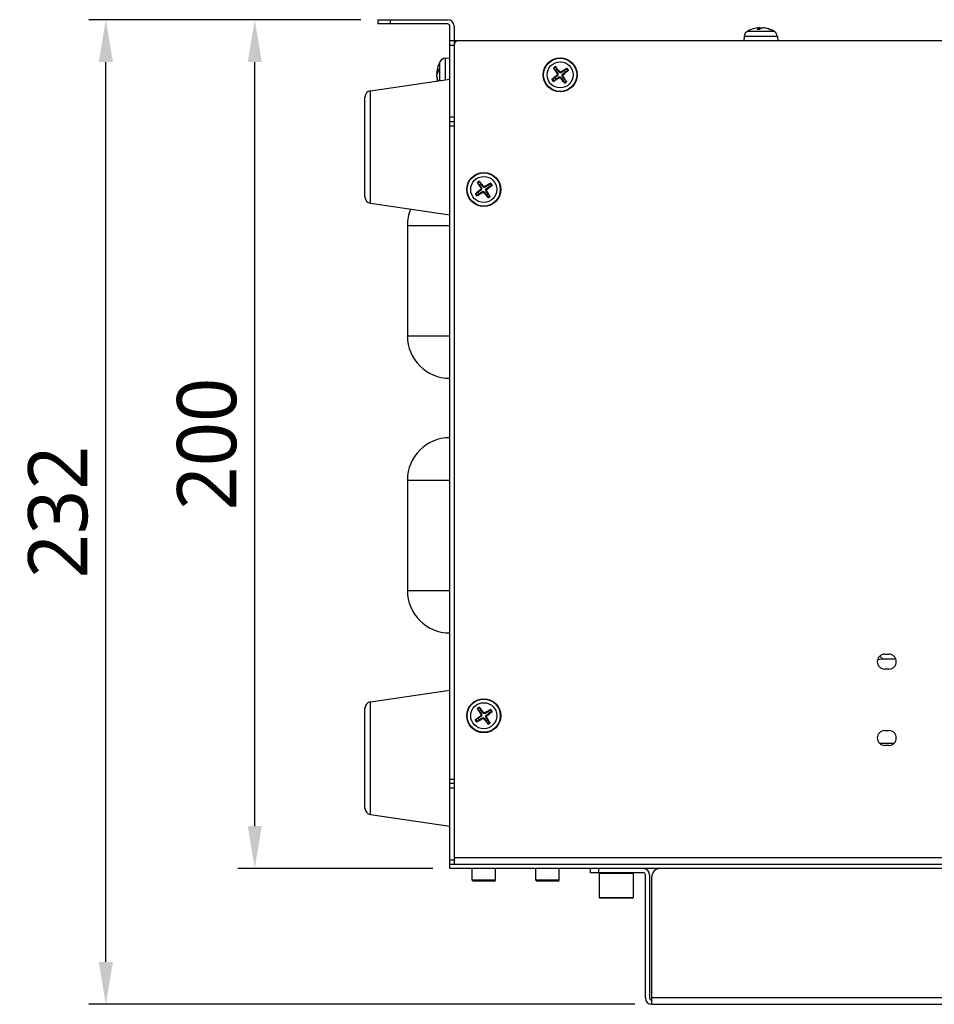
# Model space of a CAD drawing. Header units: millimetres. Extents: x 0 to 2376, y 0 to 1680.
# Tile 18 of 61: x 433 to 649, y 1155 to 1387. Entities that reach past the tile are written whole.
import ezdxf

# ---------------------------------------------------------------- set-up
doc = ezdxf.new("R2010")
doc.units = ezdxf.units.MM
doc.header["$LTSCALE"] = 0.2
doc.styles.add('Rainbow-4.0 Style', font='malgunsl.ttf')
doc.dimstyles.new('Rainbow-4.0 Style', dxfattribs={"dimtxt": 3.5, "dimasz": 2.5, "dimexe": 1, "dimexo": 1, "dimgap": 1, "dimtad": 1, "dimdsep": 46, "dimtxsty": 'Rainbow-4.0 Style', "dimcen": 0, "dimclrd": 251, "dimclre": 251, "dimclrt": 7, "dimazin": 3, "dimtp": 0.1, "dimtm": 0.1, "dimtfac": 0.61, "dimtmove": 0, "dimatfit": 3, "dimfxl": 1, "dimlwd": -1, "dimlwe": -1, "dimarcsym": 1})

# ---------------------------------------------------------------- blocks, each defined once
blk = doc.blocks.new('A$Ce3fc4937')
for p, q in [((-204.1, 232), (-187.6, 232)), ((-204.1, 232), (-204.1, 231)), ((-187.6, 231), (-204.1, 231)), ((-201.1, 231), (-201.1, 232)), ((-187.1, 32), (-187.1, 230.5)), ((-186.1, 230.5), (-186.1, 33)), ((-114.08, 229.71), (-114.62, 229.71)), ((-114.07, 229.71), (-114.61, 229.71)), ((-114.35, 230.05), (-114.32, 229.71)), ((-114.34, 230.06), (-114.31, 229.71)), ((-114, 230.05), (-113.98, 229.8)), ((-113.26, 230.06), (-113.26, 230.05)), ((-113.02, 230.05), (-113.02, 230.03)), ((-111.63, 229.71), (-111.75, 229.71)), ((-111.59, 229.71), (-111.73, 229.71)), ((-117.71, 228.06), (-117.8, 227)), ((-109.89, 228.06), (-117.71, 228.06)), ((-116.87, 229.33), (-110.73, 229.33)), ((-109.89, 228.06), (-109.8, 227)), ((212.9, 227), (-187.1, 227)), ((-187.1, 226), (-186.1, 226)), ((-188.16, 222.91), (-187.1, 223)), ((-188.16, 222.91), (-188.16, 217.84)), ((-189.81, 220.41), (-189.81, 219.94)), ((-189.43, 217.66), (-189.43, 222.07)), ((-162.55, 220.48), (-162.16, 220.07)), ((-161.81, 220.32), (-162.09, 220.82)), ((-159.62, 220.45), (-160.03, 220.06)), ((-190.16, 219.66), (-189.96, 219.64)), ((-190.16, 218.34), (-190.11, 218.34)), ((-190.15, 219.7), (-189.94, 219.69)), ((-190.15, 219.39), (-190.06, 219.39)), ((-190.15, 218.2), (-190.08, 218.2)), ((-189.81, 220.39), (-189.81, 219.92)), ((-162.42, 218.29), (-162.92, 218.01)), ((-161.9, 218.89), (-161.79, 218.76)), ((-161.83, 219.33), (-161.69, 219.43)), ((-161.43, 218.27), (-161.53, 218.41)), ((-161.21, 219.8), (-161.34, 219.69)), ((-160.99, 218.2), (-160.86, 218.31)), ((-160.77, 219.73), (-160.67, 219.59)), ((-160.37, 218.67), (-160.51, 218.57)), ((-160.3, 219.11), (-160.41, 219.24)), ((-159.78, 219.71), (-159.28, 219.99)), ((-205.79, 215.25), (-187.1, 218)), ((-162.58, 217.55), (-162.17, 217.94)), ((-160.39, 217.68), (-160.11, 217.18)), ((-159.65, 217.52), (-160.04, 217.93)), ((-207.1, 190.24), (-207.1, 213.76)), ((-205.79, 188.75), (-205.79, 215.25)), ((-186.1, 209), (-187.1, 209)), ((-187.1, 208), (-186.1, 208)), ((-187.1, 207), (-186.1, 207)), ((-180.51, 193.52), (-180.13, 193.1)), ((-179.78, 193.34), (-180.05, 193.84)), ((-179.19, 192.8), (-179.32, 192.69)), ((-178.75, 192.72), (-178.66, 192.58)), ((-177.58, 193.41), (-178, 193.03)), ((-177.76, 192.68), (-177.26, 192.95)), ((-180.44, 191.32), (-180.94, 191.05)), ((-180.62, 190.59), (-180.2, 190.97)), ((-179.9, 191.91), (-179.79, 191.78)), ((-179.82, 192.35), (-179.68, 192.44)), ((-179.45, 191.28), (-179.54, 191.42)), ((-179.01, 191.2), (-178.88, 191.31)), ((-178.38, 191.65), (-178.52, 191.56)), ((-178.42, 190.66), (-178.15, 190.16)), ((-178.3, 192.09), (-178.41, 192.22)), ((-177.69, 190.48), (-178.07, 190.9)), ((-205.79, 188.75), (-187.1, 186)), ((-197.1, 183.5), (-197.1, 157.5)), ((-197.1, 183.5), (-187.1, 183.5)), ((-197.1, 157.5), (-187.1, 157.5)), ((-197.1, 123.5), (-197.1, 97.5)), ((-197.1, 123.5), (-187.1, 123.5)), ((-197.1, 97.5), (-187.1, 97.5)), ((-85.77, 82.05), (-85.02, 81.3)), ((-81.94, 81.3), (-85.02, 81.3)), ((-84.6, 82.5), (-83.6, 82.5)), ((-83.6, 79), (-84.6, 79)), ((-205.79, 71.25), (-187.1, 74)), ((-207.1, 46.24), (-207.1, 69.76)), ((-205.79, 44.75), (-205.79, 71.25)), ((-179.76, 69.35), (-180.02, 69.86)), ((-180.45, 67.34), (-180.96, 67.08)), ((-180.49, 69.54), (-180.11, 69.11)), ((-179.9, 67.92), (-179.8, 67.79)), ((-179.82, 68.36), (-179.67, 68.45)), ((-179.46, 67.28), (-179.55, 67.43)), ((-179.18, 68.8), (-179.31, 68.7)), ((-179.02, 67.2), (-178.89, 67.3)), ((-178.74, 68.72), (-178.65, 68.57)), ((-178.38, 67.64), (-178.53, 67.55)), ((-178.3, 68.08), (-178.4, 68.21)), ((-177.56, 69.39), (-177.99, 69.01)), ((-177.75, 68.66), (-177.24, 68.92)), ((-180.64, 66.61), (-180.21, 66.99)), ((-178.44, 66.65), (-178.18, 66.14)), ((-177.71, 66.46), (-178.09, 66.89)), ((-84.6, 64.5), (-83.6, 64.5)), ((-85.82, 61.5), (-82.38, 61.5)), ((-83.6, 61), (-84.6, 61)), ((-186.1, 53), (-187.1, 53)), ((-186.1, 52), (-187.1, 52)), ((-187.1, 51), (-186.1, 51)), ((-205.79, 44.75), (-187.1, 42)), ((-186.1, 34), (-187.1, 34)), ((-187.1, 33), (212.9, 33)), ((211.9, 34.5), (-186.1, 34.5)), ((212.9, 32), (-187.1, 32)), ((-181.85, 29.28), (-181.85, 32)), ((-176.35, 29.28), (-176.35, 32)), ((-166.85, 29.28), (-166.85, 32)), ((-161.35, 29.28), (-161.35, 32)), ((-154, 32), (-154, 31)), ((-141.5, 31), (-154, 31)), ((-152, 31), (-152, 32)), ((-151.7, 31), (-151.9, 30.8)), ((-143.9, 30.8), (-151.9, 30.8)), ((-151.9, 30.8), (-151.9, 25.2)), ((-144.1, 31), (-143.9, 30.8)), ((-143.9, 30.8), (-143.9, 25.2)), ((-141, 1.5), (-141, 30.5)), ((-140, 30.5), (-140, 1.5)), ((-176.35, 29.28), (-181.85, 29.28)), ((-181.57, 29), (-181.85, 29.28)), ((-176.62, 29), (-181.57, 29)), ((-176.62, 29), (-176.35, 29.28)), ((-161.35, 29.28), (-166.85, 29.28)), ((-166.57, 29), (-166.85, 29.28)), ((-161.62, 29), (-166.57, 29)), ((-161.62, 29), (-161.35, 29.28)), ((-139.5, 0), (-139.5, 30)), ((-151.9, 25.2), (-143.9, 25.2)), ((-151.7, 25), (-151.9, 25.2)), ((-144.1, 25), (-151.7, 25)), ((-144.1, 25), (-143.9, 25.2)), ((139.5, 1.5), (-139.5, 1.5)), ((-139.5, 0), (139.5, 0))]:
    blk.add_line(p, q)
for centre, radius in [((-161.1, 219), 4), ((-161.1, 219), 3.91), ((-161.1, 219), 3.07), ((-179.1, 192), 4), ((-179.1, 192), 3.91), ((-179.1, 192), 3.07), ((-179.1, 68), 4), ((-179.1, 68), 3.91), ((-179.1, 68), 3.07)]:
    blk.add_circle(centre, radius)
for centre, radius, start, end in [((-187.6, 230.5), 1.5, 0, 90), ((-187.6, 230.5), 0.5, 0, 90), ((-113.8, 223.6), 6.5, 102.4057, 118.1727), ((-113.8, 223.6), 6.5, 61.8273, 77.5943), ((-116.11, 227.92), 1.6, 118.1727, 175), ((-111.49, 227.92), 1.6, 5, 61.8273), ((-185.1, 226), 1, 90, 180), ((-188.02, 221.31), 1.6, 95, 151.8273), ((-183.7, 219), 6.5, 151.8273, 173.3675), ((-161.1, 219), 2.23, 119.2946, 133.7678), ((-161.1, 219), 2.07, 118.6803, 134.3821), ((-161.1, 219), 2.07, 28.6803, 44.3821), ((-161.1, 219), 2.23, 29.2946, 43.7678), ((-183.7, 219), 6.5, 186.6325, 192.7286), ((-161.1, 219), 1.5, 208.4209, 224.6415), ((-161.1, 219), 1.5, 118.4209, 134.6415), ((-161.1, 219), 1.5, 28.4209, 44.6415), ((-161.1, 219), 2.23, 209.2946, 223.7678), ((-161.1, 219), 2.07, 208.6803, 224.3821), ((-161.1, 219), 1.5, 298.4209, 314.6415), ((-161.1, 219), 2.07, 298.6803, 314.3821), ((-161.1, 219), 2.23, 299.2946, 313.7678), ((-205.6, 213.76), 1.5, 97.3338, 180), ((-179.1, 192), 2.23, 117.8238, 132.297), ((-179.1, 192), 2.07, 117.2095, 132.9113), ((-179.1, 192), 1.5, 116.9501, 133.1707), ((-179.1, 192), 1.5, 26.9501, 43.1707), ((-179.1, 192), 2.07, 27.2095, 42.9113), ((-179.1, 192), 2.23, 27.8238, 42.297), ((-179.1, 192), 2.23, 207.8238, 222.297), ((-179.1, 192), 2.07, 207.2095, 222.9113), ((-179.1, 192), 1.5, 206.9501, 223.1707), ((-179.1, 192), 1.5, 296.9501, 313.1707), ((-179.1, 192), 2.07, 297.2095, 312.9113), ((-179.1, 192), 2.23, 297.8238, 312.297), ((-205.6, 190.24), 1.5, 180, 262.6662), ((-187.1, 183.5), 10, 157.3181, 180), ((-187.1, 157.5), 10, 180, 270), ((-187.1, 123.5), 10, 90, 180), ((-187.1, 97.5), 10, 180, 270), ((-84.6, 80.75), 1.75, 90, 270), ((-83.6, 80.75), 1.75, 270, 90), ((-205.6, 69.76), 1.5, 97.3338, 180), ((-179.1, 68), 2.23, 117.0668, 131.54), ((-179.1, 68), 2.07, 116.4525, 132.1543), ((-179.1, 68), 1.5, 206.1931, 222.4137), ((-179.1, 68), 1.5, 116.1931, 132.4137), ((-179.1, 68), 1.5, 26.1931, 42.4137), ((-179.1, 68), 2.07, 26.4525, 42.1543), ((-179.1, 68), 2.23, 27.0668, 41.54), ((-179.1, 68), 2.23, 207.0668, 221.54), ((-179.1, 68), 2.07, 206.4525, 222.1543), ((-179.1, 68), 1.5, 296.1931, 312.4137), ((-179.1, 68), 2.07, 296.4525, 312.1543), ((-179.1, 68), 2.23, 297.0668, 311.54), ((-84.6, 62.75), 1.75, 90, 270), ((-83.6, 62.75), 1.75, 270, 90), ((-205.6, 46.24), 1.5, 180, 262.6662), ((-141.5, 30.5), 1.5, 0, 90), ((-141.5, 30.5), 0.5, 0, 90), ((-137.5, 30), 2, 90, 180), ((-139.5, 1.5), 1.5, 180, 270), ((-139.5, 1.5), 0.5, 180, 270)]:
    blk.add_arc(centre, radius, start, end)
for centre, major_axis, ratio, start_param, end_param in [((-113.76, 223.61), (-1.84, 6.23), 0.951292, 6.114958, 6.216495), ((-113.66, 223.61), (-0.58, 6.47), 0.196854, 0.087562, 0.326546), ((-113.93, 223.61), (0.59, 6.47), 0.295714, 0.132215, 0.371199), ((-113.67, 223.61), (-0.59, 6.47), 0.295714, 6.049434, 6.15097), ((-113.77, 223.61), (2.63, -5.94), 0.976551, 2.389391, 2.628375), ((-113.84, 223.61), (1.84, 6.23), 0.951292, 6.212428, 6.451412), ((-183.71, 218.88), (-6.47, 0.65), 0.485251, 5.987645, 6.226629), ((-160.98, 219.08), (3.6, -5.41), 0.087156, 4.368276, 4.60726), ((-161.21, 218.91), (-4.13, 5.02), 0.087156, 4.817518, 5.056502), ((-161.02, 218.88), (-5.41, -3.6), 0.087156, 4.368276, 4.60726), ((-183.71, 219.11), (-6.46, -0.69), 0.5717, 5.878072, 6.117056), ((-183.71, 219.07), (-6.4, -1.15), 0.870021, 5.975868, 6.023046), ((-183.71, 218.93), (-6.4, 1.15), 0.870021, 0.26014, 0.442803), ((-183.71, 219.08), (-6.42, -0.98), 0.81582, 6.264578, 6.38551), ((-161.01, 218.89), (-5.02, -4.13), 0.087156, 4.817518, 5.056502), ((-161.18, 219.12), (5.41, 3.6), 0.087156, 4.368276, 4.60726), ((-160.99, 219.09), (4.13, -5.02), 0.087156, 4.817518, 5.056502), ((-161.22, 218.92), (-3.6, 5.41), 0.087156, 4.368276, 4.60726), ((-161.19, 219.11), (5.02, 4.13), 0.087156, 4.817518, 5.056502), ((-178.98, 192.07), (3.46, -5.5), 0.087156, 4.368276, 4.60726), ((-179.21, 191.91), (-4, 5.12), 0.087156, 4.817518, 5.056502), ((-179.03, 191.88), (-5.5, -3.46), 0.087156, 4.368276, 4.60726), ((-179.19, 192.11), (5.12, 4), 0.087156, 4.817518, 5.056502), ((-179.01, 191.89), (-5.12, -4), 0.087156, 4.817518, 5.056502), ((-179.17, 192.12), (5.5, 3.46), 0.087156, 4.368276, 4.60726), ((-178.99, 192.09), (4, -5.12), 0.087156, 4.817518, 5.056502), ((-179.22, 191.93), (-3.46, 5.5), 0.087156, 4.368276, 4.60726), ((-82.19, 75.65), (4.9, -4.9), 0.57735, 2.617994, 2.912709), ((-178.98, 68.07), (3.38, -5.55), 0.087156, 4.368276, 4.60726), ((-179.21, 67.92), (-3.93, 5.17), 0.087156, 4.817518, 5.056502), ((-179.02, 67.89), (-5.17, -3.93), 0.087156, 4.817518, 5.056502), ((-179.17, 68.12), (5.55, 3.38), 0.087156, 4.368276, 4.60726), ((-179.03, 67.88), (-5.55, -3.38), 0.087156, 4.368276, 4.60726), ((-179.22, 67.93), (-3.38, 5.55), 0.087156, 4.368276, 4.60726), ((-179.18, 68.11), (5.17, 3.93), 0.087156, 4.817518, 5.056502), ((-178.99, 68.08), (3.93, -5.17), 0.087156, 4.817518, 5.056502)]:
    blk.add_ellipse(centre, major_axis=major_axis, ratio=ratio, start_param=start_param, end_param=end_param)
for points in [[(-114.62, 229.71), (-114.62, 229.71), (-114.61, 229.71), (-114.61, 229.71)], [(-111.63, 229.71), (-111.62, 229.71), (-111.6, 229.71), (-111.59, 229.71)], [(-189.81, 220.39), (-189.81, 220.4), (-189.81, 220.41), (-189.81, 220.41)]]:
    blk.add_open_spline(points, degree=3)
for points, knots in [([(-114.58, 230.05), (-114.54, 230.05), (-114.5, 230.06), (-114.43, 230.06), (-114.4, 230.06), (-114.36, 230.06), (-114.35, 230.06), (-114.34, 230.06), (-114.34, 230.05), (-114.35, 230.05)], [0, 0, 0, 0, 0.01249978, 0.01249978, 0.02499956, 0.02499956, 0.03752367, 0.03752367, 0.04667661, 0.04667661, 0.04667661, 0.04667661]), ([(-114, 230.05), (-114.01, 230.05), (-114.04, 230.06), (-114.09, 230.06), (-114.13, 230.06), (-114.2, 230.06), (-114.25, 230.06), (-114.31, 230.06), (-114.33, 230.06), (-114.34, 230.05)], [0, 0, 0, 0, 0.01249978, 0.01249978, 0.02499956, 0.02499956, 0.03752367, 0.03752367, 0.04267919, 0.04267919, 0.04267919, 0.04267919]), ([(-113.6, 230.05), (-113.59, 230.05), (-113.56, 230.06), (-113.51, 230.06), (-113.47, 230.06), (-113.4, 230.06), (-113.35, 230.06), (-113.28, 230.06), (-113.25, 230.05), (-113.22, 230.05)], [0, 0, 0, 0, 0.01249978, 0.01249978, 0.02499956, 0.02499956, 0.03752367, 0.03752367, 0.04667661, 0.04667661, 0.04667661, 0.04667661]), ([(-113.02, 230.05), (-113.06, 230.05), (-113.1, 230.06), (-113.17, 230.06), (-113.2, 230.06), (-113.24, 230.06), (-113.25, 230.06), (-113.26, 230.06), (-113.26, 230.06), (-113.26, 230.06)], [0, 0, 0, 0, 0.01249978, 0.01249978, 0.02499956, 0.02499956, 0.03752367, 0.03752367, 0.040353, 0.040353, 0.040353, 0.040353]), ([(-162.55, 220.48), (-162.55, 220.49), (-162.56, 220.49), (-162.57, 220.51), (-162.58, 220.52), (-162.6, 220.54), (-162.61, 220.56), (-162.62, 220.58), (-162.63, 220.6), (-162.64, 220.61)], [0.0427285, 0.0427285, 0.0427285, 0.0427285, 0.04646968, 0.04646968, 0.0511089, 0.0511089, 0.05581605, 0.05581605, 0.05997866, 0.05997866, 0.05997866, 0.05997866]), ([(-162.19, 220.94), (-162.18, 220.93), (-162.17, 220.92), (-162.15, 220.9), (-162.14, 220.88), (-162.12, 220.86), (-162.11, 220.85), (-162.1, 220.83), (-162.1, 220.82), (-162.09, 220.82)], [0.01456007, 0.01456007, 0.01456007, 0.01456007, 0.01872268, 0.01872268, 0.02342983, 0.02342983, 0.02806906, 0.02806906, 0.03181023, 0.03181023, 0.03181023, 0.03181023]), ([(-159.62, 220.45), (-159.61, 220.45), (-159.61, 220.46), (-159.59, 220.47), (-159.58, 220.48), (-159.56, 220.5), (-159.54, 220.51), (-159.52, 220.52), (-159.5, 220.53), (-159.49, 220.54)], [0.0427285, 0.0427285, 0.0427285, 0.0427285, 0.04646968, 0.04646968, 0.0511089, 0.0511089, 0.05581605, 0.05581605, 0.05997866, 0.05997866, 0.05997866, 0.05997866]), ([(-190.15, 219.7), (-190.15, 219.68), (-190.16, 219.67), (-190.16, 219.66), (-190.16, 219.66), (-190.16, 219.68), (-190.16, 219.71), (-190.16, 219.74), (-190.16, 219.74), (-190.16, 219.75)], [0, 0, 0, 0, 0.01249978, 0.01249978, 0.02499956, 0.02499956, 0.03752367, 0.03752367, 0.04020211, 0.04020211, 0.04020211, 0.04020211]), ([(-190.15, 219.39), (-190.15, 219.35), (-190.16, 219.31), (-190.16, 219.22), (-190.16, 219.18), (-190.16, 219.1), (-190.16, 219.06), (-190.16, 219.01), (-190.16, 219.01), (-190.16, 219)], [0, 0, 0, 0, 0.01249978, 0.01249978, 0.02499956, 0.02499956, 0.03752367, 0.03752367, 0.04020211, 0.04020211, 0.04020211, 0.04020211]), ([(-190.15, 218.61), (-190.15, 218.65), (-190.16, 218.69), (-190.16, 218.78), (-190.16, 218.82), (-190.16, 218.9), (-190.16, 218.94), (-190.16, 219), (-190.15, 219.03), (-190.15, 219.04)], [0, 0, 0, 0, 0.01249978, 0.01249978, 0.02499956, 0.02499956, 0.03752367, 0.03752367, 0.04667661, 0.04667661, 0.04667661, 0.04667661]), ([(-190.16, 218.34), (-190.16, 218.34), (-190.16, 218.33), (-190.16, 218.32), (-190.16, 218.29), (-190.16, 218.25), (-190.15, 218.22), (-190.15, 218.2)], [0.01615807, 0.01615807, 0.01615807, 0.01615807, 0.02499956, 0.02499956, 0.03752367, 0.03752367, 0.04667661, 0.04667661, 0.04667661, 0.04667661]), ([(-161.83, 219.33), (-161.81, 219.3), (-161.79, 219.26), (-161.77, 219.17), (-161.77, 219.13), (-161.79, 219.04), (-161.81, 219), (-161.85, 218.94), (-161.87, 218.91), (-161.9, 218.89)], [0, 0, 0, 0, 0.01249978, 0.01249978, 0.02499956, 0.02499956, 0.03752367, 0.03752367, 0.04667661, 0.04667661, 0.04667661, 0.04667661]), ([(-161.69, 219.43), (-161.66, 219.39), (-161.64, 219.35), (-161.61, 219.28), (-161.6, 219.24), (-161.59, 219.16), (-161.59, 219.11), (-161.6, 219.03), (-161.62, 218.99), (-161.65, 218.92), (-161.67, 218.88), (-161.72, 218.82), (-161.75, 218.79), (-161.79, 218.76)], [0.22295627, 0.22295627, 0.22295627, 0.22295627, 0.23668795, 0.23668795, 0.24869912, 0.24869912, 0.26071028, 0.26071028, 0.27272145, 0.27272145, 0.28473261, 0.28473261, 0.29846429, 0.29846429, 0.29846429, 0.29846429]), ([(-161.53, 218.41), (-161.49, 218.44), (-161.45, 218.46), (-161.38, 218.49), (-161.34, 218.5), (-161.26, 218.51), (-161.21, 218.51), (-161.13, 218.5), (-161.09, 218.48), (-161.02, 218.45), (-160.98, 218.43), (-160.92, 218.38), (-160.89, 218.35), (-160.86, 218.31)], [0.22295627, 0.22295627, 0.22295627, 0.22295627, 0.23668795, 0.23668795, 0.24869912, 0.24869912, 0.26071028, 0.26071028, 0.27272145, 0.27272145, 0.28473261, 0.28473261, 0.29846429, 0.29846429, 0.29846429, 0.29846429]), ([(-161.43, 218.27), (-161.4, 218.29), (-161.36, 218.31), (-161.27, 218.33), (-161.23, 218.33), (-161.14, 218.31), (-161.1, 218.29), (-161.04, 218.25), (-161.01, 218.23), (-160.99, 218.2)], [0, 0, 0, 0, 0.01249978, 0.01249978, 0.02499956, 0.02499956, 0.03752367, 0.03752367, 0.04667661, 0.04667661, 0.04667661, 0.04667661]), ([(-160.67, 219.59), (-160.71, 219.56), (-160.75, 219.54), (-160.82, 219.51), (-160.86, 219.5), (-160.94, 219.49), (-160.99, 219.49), (-161.07, 219.5), (-161.11, 219.52), (-161.18, 219.55), (-161.22, 219.57), (-161.28, 219.62), (-161.31, 219.65), (-161.34, 219.69)], [0.22295627, 0.22295627, 0.22295627, 0.22295627, 0.23668795, 0.23668795, 0.24869912, 0.24869912, 0.26071028, 0.26071028, 0.27272145, 0.27272145, 0.28473261, 0.28473261, 0.29846429, 0.29846429, 0.29846429, 0.29846429]), ([(-160.77, 219.73), (-160.8, 219.71), (-160.84, 219.69), (-160.93, 219.67), (-160.97, 219.67), (-161.06, 219.69), (-161.1, 219.71), (-161.16, 219.75), (-161.19, 219.77), (-161.21, 219.8)], [0, 0, 0, 0, 0.01249978, 0.01249978, 0.02499956, 0.02499956, 0.03752367, 0.03752367, 0.04667661, 0.04667661, 0.04667661, 0.04667661]), ([(-160.51, 218.57), (-160.54, 218.61), (-160.56, 218.65), (-160.59, 218.72), (-160.6, 218.76), (-160.61, 218.84), (-160.61, 218.89), (-160.6, 218.97), (-160.58, 219.01), (-160.55, 219.08), (-160.53, 219.12), (-160.48, 219.18), (-160.45, 219.21), (-160.41, 219.24)], [0.22295627, 0.22295627, 0.22295627, 0.22295627, 0.23668795, 0.23668795, 0.24869912, 0.24869912, 0.26071028, 0.26071028, 0.27272145, 0.27272145, 0.28473261, 0.28473261, 0.29846429, 0.29846429, 0.29846429, 0.29846429]), ([(-160.37, 218.67), (-160.39, 218.7), (-160.41, 218.74), (-160.43, 218.83), (-160.43, 218.87), (-160.41, 218.96), (-160.39, 219), (-160.35, 219.06), (-160.33, 219.09), (-160.3, 219.11)], [0, 0, 0, 0, 0.01249978, 0.01249978, 0.02499956, 0.02499956, 0.03752367, 0.03752367, 0.04667661, 0.04667661, 0.04667661, 0.04667661]), ([(-159.16, 220.09), (-159.17, 220.08), (-159.18, 220.07), (-159.2, 220.05), (-159.22, 220.04), (-159.24, 220.02), (-159.25, 220.01), (-159.27, 220), (-159.28, 220), (-159.28, 219.99)], [0.01456007, 0.01456007, 0.01456007, 0.01456007, 0.01872268, 0.01872268, 0.02342983, 0.02342983, 0.02806906, 0.02806906, 0.03181023, 0.03181023, 0.03181023, 0.03181023]), ([(-163.04, 217.91), (-163.03, 217.92), (-163.02, 217.93), (-163, 217.95), (-162.98, 217.96), (-162.96, 217.98), (-162.95, 217.99), (-162.93, 218), (-162.92, 218), (-162.92, 218.01)], [0.01456007, 0.01456007, 0.01456007, 0.01456007, 0.01872268, 0.01872268, 0.02342983, 0.02342983, 0.02806906, 0.02806906, 0.03181023, 0.03181023, 0.03181023, 0.03181023]), ([(-162.58, 217.55), (-162.59, 217.55), (-162.59, 217.54), (-162.61, 217.53), (-162.62, 217.52), (-162.64, 217.5), (-162.66, 217.49), (-162.68, 217.48), (-162.7, 217.47), (-162.71, 217.46)], [0.0427285, 0.0427285, 0.0427285, 0.0427285, 0.04646968, 0.04646968, 0.0511089, 0.0511089, 0.05581605, 0.05581605, 0.05997866, 0.05997866, 0.05997866, 0.05997866]), ([(-160.01, 217.06), (-160.02, 217.07), (-160.03, 217.08), (-160.05, 217.1), (-160.06, 217.12), (-160.08, 217.14), (-160.09, 217.15), (-160.1, 217.17), (-160.1, 217.18), (-160.11, 217.18)], [0.01456007, 0.01456007, 0.01456007, 0.01456007, 0.01872268, 0.01872268, 0.02342983, 0.02342983, 0.02806906, 0.02806906, 0.03181023, 0.03181023, 0.03181023, 0.03181023]), ([(-159.65, 217.52), (-159.65, 217.51), (-159.64, 217.51), (-159.63, 217.49), (-159.62, 217.48), (-159.6, 217.46), (-159.59, 217.44), (-159.58, 217.42), (-159.57, 217.4), (-159.56, 217.39)], [0.0427285, 0.0427285, 0.0427285, 0.0427285, 0.04646968, 0.04646968, 0.0511089, 0.0511089, 0.05581605, 0.05581605, 0.05997866, 0.05997866, 0.05997866, 0.05997866]), ([(-180.51, 193.52), (-180.52, 193.52), (-180.52, 193.53), (-180.53, 193.55), (-180.54, 193.56), (-180.56, 193.58), (-180.57, 193.6), (-180.58, 193.62), (-180.59, 193.64), (-180.6, 193.65)], [0.0427285, 0.0427285, 0.0427285, 0.0427285, 0.04646968, 0.04646968, 0.0511089, 0.0511089, 0.05581605, 0.05581605, 0.05997866, 0.05997866, 0.05997866, 0.05997866]), ([(-180.14, 193.97), (-180.13, 193.96), (-180.12, 193.95), (-180.1, 193.92), (-180.09, 193.91), (-180.07, 193.89), (-180.07, 193.87), (-180.06, 193.86), (-180.05, 193.85), (-180.05, 193.84)], [0.01456007, 0.01456007, 0.01456007, 0.01456007, 0.01872268, 0.01872268, 0.02342983, 0.02342983, 0.02806906, 0.02806906, 0.03181023, 0.03181023, 0.03181023, 0.03181023]), ([(-178.66, 192.58), (-178.69, 192.55), (-178.73, 192.53), (-178.81, 192.5), (-178.85, 192.49), (-178.93, 192.49), (-178.97, 192.49), (-179.05, 192.5), (-179.09, 192.52), (-179.17, 192.55), (-179.2, 192.57), (-179.26, 192.62), (-179.3, 192.66), (-179.32, 192.69)], [0.22295627, 0.22295627, 0.22295627, 0.22295627, 0.23668795, 0.23668795, 0.24869912, 0.24869912, 0.26071028, 0.26071028, 0.27272145, 0.27272145, 0.28473261, 0.28473261, 0.29846429, 0.29846429, 0.29846429, 0.29846429]), ([(-178.75, 192.72), (-178.78, 192.7), (-178.82, 192.68), (-178.91, 192.67), (-178.96, 192.67), (-179.04, 192.69), (-179.08, 192.71), (-179.14, 192.75), (-179.17, 192.77), (-179.19, 192.8)], [0, 0, 0, 0, 0.01249978, 0.01249978, 0.02499956, 0.02499956, 0.03752367, 0.03752367, 0.04667661, 0.04667661, 0.04667661, 0.04667661]), ([(-177.58, 193.41), (-177.58, 193.42), (-177.57, 193.42), (-177.55, 193.43), (-177.54, 193.44), (-177.52, 193.46), (-177.5, 193.47), (-177.48, 193.48), (-177.46, 193.49), (-177.45, 193.5)], [0.0427285, 0.0427285, 0.0427285, 0.0427285, 0.04646968, 0.04646968, 0.0511089, 0.0511089, 0.05581605, 0.05581605, 0.05997866, 0.05997866, 0.05997866, 0.05997866]), ([(-177.13, 193.04), (-177.14, 193.03), (-177.15, 193.02), (-177.18, 193), (-177.19, 192.99), (-177.21, 192.97), (-177.23, 192.97), (-177.24, 192.96), (-177.25, 192.95), (-177.26, 192.95)], [0.01456007, 0.01456007, 0.01456007, 0.01456007, 0.01872268, 0.01872268, 0.02342983, 0.02342983, 0.02806906, 0.02806906, 0.03181023, 0.03181023, 0.03181023, 0.03181023]), ([(-181.07, 190.96), (-181.06, 190.97), (-181.05, 190.98), (-181.02, 191), (-181.01, 191.01), (-180.99, 191.03), (-180.97, 191.03), (-180.96, 191.04), (-180.95, 191.05), (-180.94, 191.05)], [0.01456007, 0.01456007, 0.01456007, 0.01456007, 0.01872268, 0.01872268, 0.02342983, 0.02342983, 0.02806906, 0.02806906, 0.03181023, 0.03181023, 0.03181023, 0.03181023]), ([(-180.62, 190.59), (-180.62, 190.58), (-180.63, 190.58), (-180.65, 190.57), (-180.66, 190.56), (-180.68, 190.54), (-180.7, 190.53), (-180.72, 190.52), (-180.74, 190.51), (-180.75, 190.5)], [0.0427285, 0.0427285, 0.0427285, 0.0427285, 0.04646968, 0.04646968, 0.0511089, 0.0511089, 0.05581605, 0.05581605, 0.05997866, 0.05997866, 0.05997866, 0.05997866]), ([(-179.82, 192.35), (-179.8, 192.32), (-179.78, 192.28), (-179.77, 192.19), (-179.77, 192.14), (-179.79, 192.06), (-179.81, 192.02), (-179.85, 191.96), (-179.87, 191.93), (-179.9, 191.91)], [0, 0, 0, 0, 0.01249978, 0.01249978, 0.02499956, 0.02499956, 0.03752367, 0.03752367, 0.04667661, 0.04667661, 0.04667661, 0.04667661]), ([(-179.68, 192.44), (-179.65, 192.41), (-179.63, 192.37), (-179.6, 192.29), (-179.59, 192.25), (-179.59, 192.17), (-179.59, 192.13), (-179.6, 192.05), (-179.62, 192.01), (-179.65, 191.93), (-179.67, 191.9), (-179.72, 191.84), (-179.76, 191.8), (-179.79, 191.78)], [0.22295627, 0.22295627, 0.22295627, 0.22295627, 0.23668795, 0.23668795, 0.24869912, 0.24869912, 0.26071028, 0.26071028, 0.27272145, 0.27272145, 0.28473261, 0.28473261, 0.29846429, 0.29846429, 0.29846429, 0.29846429]), ([(-179.54, 191.42), (-179.51, 191.45), (-179.47, 191.47), (-179.39, 191.5), (-179.35, 191.51), (-179.27, 191.51), (-179.23, 191.51), (-179.15, 191.5), (-179.11, 191.48), (-179.03, 191.45), (-179, 191.43), (-178.94, 191.38), (-178.9, 191.34), (-178.88, 191.31)], [0.22295627, 0.22295627, 0.22295627, 0.22295627, 0.23668795, 0.23668795, 0.24869912, 0.24869912, 0.26071028, 0.26071028, 0.27272145, 0.27272145, 0.28473261, 0.28473261, 0.29846429, 0.29846429, 0.29846429, 0.29846429]), ([(-179.45, 191.28), (-179.42, 191.3), (-179.38, 191.32), (-179.29, 191.33), (-179.24, 191.33), (-179.16, 191.31), (-179.12, 191.29), (-179.06, 191.25), (-179.03, 191.23), (-179.01, 191.2)], [0, 0, 0, 0, 0.01249978, 0.01249978, 0.02499956, 0.02499956, 0.03752367, 0.03752367, 0.04667661, 0.04667661, 0.04667661, 0.04667661]), ([(-178.52, 191.56), (-178.55, 191.59), (-178.57, 191.63), (-178.6, 191.71), (-178.61, 191.75), (-178.61, 191.83), (-178.61, 191.87), (-178.6, 191.95), (-178.58, 191.99), (-178.55, 192.07), (-178.53, 192.1), (-178.48, 192.16), (-178.44, 192.2), (-178.41, 192.22)], [0.22295627, 0.22295627, 0.22295627, 0.22295627, 0.23668795, 0.23668795, 0.24869912, 0.24869912, 0.26071028, 0.26071028, 0.27272145, 0.27272145, 0.28473261, 0.28473261, 0.29846429, 0.29846429, 0.29846429, 0.29846429]), ([(-178.38, 191.65), (-178.4, 191.68), (-178.42, 191.72), (-178.43, 191.81), (-178.43, 191.86), (-178.41, 191.94), (-178.39, 191.98), (-178.35, 192.04), (-178.33, 192.07), (-178.3, 192.09)], [0, 0, 0, 0, 0.01249978, 0.01249978, 0.02499956, 0.02499956, 0.03752367, 0.03752367, 0.04667661, 0.04667661, 0.04667661, 0.04667661]), ([(-177.69, 190.48), (-177.68, 190.48), (-177.68, 190.47), (-177.67, 190.45), (-177.66, 190.44), (-177.64, 190.42), (-177.63, 190.4), (-177.62, 190.38), (-177.61, 190.36), (-177.6, 190.35)], [0.0427285, 0.0427285, 0.0427285, 0.0427285, 0.04646968, 0.04646968, 0.0511089, 0.0511089, 0.05581605, 0.05581605, 0.05997866, 0.05997866, 0.05997866, 0.05997866]), ([(-178.06, 190.03), (-178.07, 190.04), (-178.08, 190.05), (-178.1, 190.08), (-178.11, 190.09), (-178.13, 190.11), (-178.13, 190.13), (-178.14, 190.14), (-178.15, 190.15), (-178.15, 190.16)], [0.01456007, 0.01456007, 0.01456007, 0.01456007, 0.01872268, 0.01872268, 0.02342983, 0.02342983, 0.02806906, 0.02806906, 0.03181023, 0.03181023, 0.03181023, 0.03181023]), ([(-180.49, 69.54), (-180.5, 69.54), (-180.5, 69.55), (-180.51, 69.56), (-180.52, 69.58), (-180.54, 69.6), (-180.55, 69.62), (-180.56, 69.64), (-180.57, 69.66), (-180.58, 69.67)], [0.0427285, 0.0427285, 0.0427285, 0.0427285, 0.04646968, 0.04646968, 0.0511089, 0.0511089, 0.05581605, 0.05581605, 0.05997866, 0.05997866, 0.05997866, 0.05997866]), ([(-180.11, 69.98), (-180.1, 69.97), (-180.1, 69.96), (-180.08, 69.94), (-180.07, 69.92), (-180.05, 69.9), (-180.04, 69.89), (-180.03, 69.87), (-180.03, 69.86), (-180.02, 69.86)], [0.01456007, 0.01456007, 0.01456007, 0.01456007, 0.01872268, 0.01872268, 0.02342983, 0.02342983, 0.02806906, 0.02806906, 0.03181023, 0.03181023, 0.03181023, 0.03181023]), ([(-179.82, 68.36), (-179.8, 68.33), (-179.78, 68.28), (-179.77, 68.2), (-179.77, 68.15), (-179.79, 68.07), (-179.81, 68.03), (-179.85, 67.97), (-179.87, 67.94), (-179.9, 67.92)], [0, 0, 0, 0, 0.01249978, 0.01249978, 0.02499956, 0.02499956, 0.03752367, 0.03752367, 0.04667661, 0.04667661, 0.04667661, 0.04667661]), ([(-179.67, 68.45), (-179.65, 68.41), (-179.63, 68.37), (-179.6, 68.3), (-179.59, 68.26), (-179.58, 68.18), (-179.59, 68.13), (-179.6, 68.05), (-179.62, 68.01), (-179.65, 67.94), (-179.67, 67.9), (-179.73, 67.84), (-179.76, 67.81), (-179.8, 67.79)], [0.22295627, 0.22295627, 0.22295627, 0.22295627, 0.23668795, 0.23668795, 0.24869912, 0.24869912, 0.26071028, 0.26071028, 0.27272145, 0.27272145, 0.28473261, 0.28473261, 0.29846429, 0.29846429, 0.29846429, 0.29846429]), ([(-179.55, 67.43), (-179.51, 67.45), (-179.47, 67.47), (-179.4, 67.5), (-179.36, 67.51), (-179.28, 67.52), (-179.23, 67.51), (-179.15, 67.5), (-179.11, 67.48), (-179.04, 67.45), (-179, 67.43), (-178.94, 67.37), (-178.91, 67.34), (-178.89, 67.3)], [0.22295627, 0.22295627, 0.22295627, 0.22295627, 0.23668795, 0.23668795, 0.24869912, 0.24869912, 0.26071028, 0.26071028, 0.27272145, 0.27272145, 0.28473261, 0.28473261, 0.29846429, 0.29846429, 0.29846429, 0.29846429]), ([(-179.46, 67.28), (-179.43, 67.3), (-179.38, 67.32), (-179.3, 67.33), (-179.25, 67.33), (-179.17, 67.31), (-179.13, 67.29), (-179.07, 67.25), (-179.04, 67.23), (-179.02, 67.2)], [0, 0, 0, 0, 0.01249978, 0.01249978, 0.02499956, 0.02499956, 0.03752367, 0.03752367, 0.04667661, 0.04667661, 0.04667661, 0.04667661]), ([(-178.65, 68.57), (-178.69, 68.55), (-178.73, 68.53), (-178.8, 68.5), (-178.84, 68.49), (-178.92, 68.48), (-178.97, 68.49), (-179.05, 68.5), (-179.09, 68.52), (-179.16, 68.55), (-179.2, 68.57), (-179.26, 68.63), (-179.29, 68.66), (-179.31, 68.7)], [0.22295627, 0.22295627, 0.22295627, 0.22295627, 0.23668795, 0.23668795, 0.24869912, 0.24869912, 0.26071028, 0.26071028, 0.27272145, 0.27272145, 0.28473261, 0.28473261, 0.29846429, 0.29846429, 0.29846429, 0.29846429]), ([(-178.74, 68.72), (-178.77, 68.7), (-178.82, 68.68), (-178.9, 68.67), (-178.95, 68.67), (-179.03, 68.69), (-179.07, 68.71), (-179.13, 68.75), (-179.16, 68.77), (-179.18, 68.8)], [0, 0, 0, 0, 0.01249978, 0.01249978, 0.02499956, 0.02499956, 0.03752367, 0.03752367, 0.04667661, 0.04667661, 0.04667661, 0.04667661]), ([(-178.53, 67.55), (-178.55, 67.59), (-178.57, 67.63), (-178.6, 67.7), (-178.61, 67.74), (-178.62, 67.82), (-178.61, 67.87), (-178.6, 67.95), (-178.58, 67.99), (-178.55, 68.06), (-178.53, 68.1), (-178.47, 68.16), (-178.44, 68.19), (-178.4, 68.21)], [0.22295627, 0.22295627, 0.22295627, 0.22295627, 0.23668795, 0.23668795, 0.24869912, 0.24869912, 0.26071028, 0.26071028, 0.27272145, 0.27272145, 0.28473261, 0.28473261, 0.29846429, 0.29846429, 0.29846429, 0.29846429]), ([(-178.38, 67.64), (-178.4, 67.67), (-178.42, 67.72), (-178.43, 67.8), (-178.43, 67.85), (-178.41, 67.93), (-178.39, 67.97), (-178.35, 68.03), (-178.33, 68.06), (-178.3, 68.08)], [0, 0, 0, 0, 0.01249978, 0.01249978, 0.02499956, 0.02499956, 0.03752367, 0.03752367, 0.04667661, 0.04667661, 0.04667661, 0.04667661]), ([(-177.56, 69.39), (-177.56, 69.4), (-177.55, 69.4), (-177.54, 69.41), (-177.52, 69.42), (-177.5, 69.44), (-177.48, 69.45), (-177.46, 69.46), (-177.44, 69.47), (-177.43, 69.48)], [0.0427285, 0.0427285, 0.0427285, 0.0427285, 0.04646968, 0.04646968, 0.0511089, 0.0511089, 0.05581605, 0.05581605, 0.05997866, 0.05997866, 0.05997866, 0.05997866]), ([(-177.12, 69.01), (-177.13, 69), (-177.14, 69), (-177.16, 68.98), (-177.18, 68.97), (-177.2, 68.95), (-177.21, 68.94), (-177.23, 68.93), (-177.24, 68.93), (-177.24, 68.92)], [0.01456007, 0.01456007, 0.01456007, 0.01456007, 0.01872268, 0.01872268, 0.02342983, 0.02342983, 0.02806906, 0.02806906, 0.03181023, 0.03181023, 0.03181023, 0.03181023]), ([(-181.08, 66.99), (-181.07, 67), (-181.06, 67), (-181.04, 67.02), (-181.02, 67.03), (-181, 67.05), (-180.99, 67.06), (-180.97, 67.07), (-180.96, 67.07), (-180.96, 67.08)], [0.01456007, 0.01456007, 0.01456007, 0.01456007, 0.01872268, 0.01872268, 0.02342983, 0.02342983, 0.02806906, 0.02806906, 0.03181023, 0.03181023, 0.03181023, 0.03181023]), ([(-180.64, 66.61), (-180.64, 66.6), (-180.65, 66.6), (-180.66, 66.59), (-180.68, 66.58), (-180.7, 66.56), (-180.72, 66.55), (-180.74, 66.54), (-180.76, 66.53), (-180.77, 66.52)], [0.0427285, 0.0427285, 0.0427285, 0.0427285, 0.04646968, 0.04646968, 0.0511089, 0.0511089, 0.05581605, 0.05581605, 0.05997866, 0.05997866, 0.05997866, 0.05997866]), ([(-178.09, 66.02), (-178.1, 66.03), (-178.1, 66.04), (-178.12, 66.06), (-178.13, 66.08), (-178.15, 66.1), (-178.16, 66.11), (-178.17, 66.13), (-178.17, 66.14), (-178.18, 66.14)], [0.01456007, 0.01456007, 0.01456007, 0.01456007, 0.01872268, 0.01872268, 0.02342983, 0.02342983, 0.02806906, 0.02806906, 0.03181023, 0.03181023, 0.03181023, 0.03181023]), ([(-177.71, 66.46), (-177.7, 66.46), (-177.7, 66.45), (-177.69, 66.44), (-177.68, 66.42), (-177.66, 66.4), (-177.65, 66.38), (-177.64, 66.36), (-177.63, 66.34), (-177.62, 66.33)], [0.0427285, 0.0427285, 0.0427285, 0.0427285, 0.04646968, 0.04646968, 0.0511089, 0.0511089, 0.05581605, 0.05581605, 0.05997866, 0.05997866, 0.05997866, 0.05997866])]:
    blk.add_open_spline(points, degree=3, knots=knots)
for points, weights in [([(-161.79, 218.76), (-161.99, 218.61), (-162.42, 218.29)], [1.8284082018, 1.44873413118, 1]), ([(-162.17, 217.94), (-161.74, 218.26), (-161.53, 218.41)], [1, 1.44873413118, 1.8284082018]), ([(-162.16, 220.07), (-161.84, 219.64), (-161.69, 219.43)], [1, 1.44873413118, 1.8284082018]), ([(-161.34, 219.69), (-161.49, 219.89), (-161.81, 220.32)], [1.8284082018, 1.44873413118, 1]), ([(-160.86, 218.31), (-160.71, 218.11), (-160.39, 217.68)], [1.8284082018, 1.44873413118, 1]), ([(-160.03, 220.06), (-160.46, 219.74), (-160.67, 219.59)], [1, 1.44873413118, 1.8284082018]), ([(-160.04, 217.93), (-160.36, 218.36), (-160.51, 218.57)], [1, 1.44873413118, 1.8284082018]), ([(-160.41, 219.24), (-160.21, 219.39), (-159.78, 219.71)], [1.8284082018, 1.44873413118, 1]), ([(-180.13, 193.1), (-179.82, 192.66), (-179.68, 192.44)], [1, 1.44873413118, 1.8284082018]), ([(-179.32, 192.69), (-179.47, 192.9), (-179.78, 193.34)], [1.8284082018, 1.44873413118, 1]), ([(-178, 193.03), (-178.44, 192.72), (-178.66, 192.58)], [1, 1.44873413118, 1.8284082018]), ([(-178.41, 192.22), (-178.2, 192.37), (-177.76, 192.68)], [1.8284082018, 1.44873413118, 1]), ([(-179.79, 191.78), (-180, 191.63), (-180.44, 191.32)], [1.8284082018, 1.44873413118, 1]), ([(-180.2, 190.97), (-179.76, 191.28), (-179.54, 191.42)], [1, 1.44873413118, 1.8284082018]), ([(-178.88, 191.31), (-178.73, 191.1), (-178.42, 190.66)], [1.8284082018, 1.44873413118, 1]), ([(-178.07, 190.9), (-178.38, 191.34), (-178.52, 191.56)], [1, 1.44873413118, 1.8284082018]), ([(-179.8, 67.79), (-180.01, 67.64), (-180.45, 67.34)], [1.8284082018, 1.44873413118, 1]), ([(-180.21, 66.99), (-179.76, 67.29), (-179.55, 67.43)], [1, 1.44873413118, 1.8284082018]), ([(-180.11, 69.11), (-179.81, 68.66), (-179.67, 68.45)], [1, 1.44873413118, 1.8284082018]), ([(-179.31, 68.7), (-179.46, 68.91), (-179.76, 69.35)], [1.8284082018, 1.44873413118, 1]), ([(-178.89, 67.3), (-178.74, 67.09), (-178.44, 66.65)], [1.8284082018, 1.44873413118, 1]), ([(-177.99, 69.01), (-178.44, 68.71), (-178.65, 68.57)], [1, 1.44873413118, 1.8284082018]), ([(-178.09, 66.89), (-178.39, 67.34), (-178.53, 67.55)], [1, 1.44873413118, 1.8284082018]), ([(-178.4, 68.21), (-178.19, 68.36), (-177.75, 68.66)], [1.8284082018, 1.44873413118, 1])]:
    blk.add_rational_spline(points, weights, degree=2)
blk = doc.blocks.new('*D71')
at = {"color": 251, "linetype": 'ByBlock', "transparency": 16777216}
for p, q in [((513.63, 1386.76), (484.66, 1386.76)), ((488.66, 1196.76), (488.66, 1376.76)), ((530.63, 1186.76), (484.66, 1186.76))]:
    blk.add_line(p, q, dxfattribs=at)
at = {"color": 251, "transparency": 16777216}
for points in [[(487, 1376.76), (490.33, 1376.76), (488.66, 1386.76)], [(487, 1196.76), (490.33, 1196.76), (488.66, 1186.76)]]:
    blk.add_solid(points, dxfattribs=at)
at = {"layer": 'Defpoints', "color": 0, "transparency": 16777216}
for p in [(488.66, 1386.76), (517.63, 1386.76), (534.63, 1186.76)]:
    blk.add_point(p, dxfattribs=at)
at = {"color": 7, "transparency": 16777216, "insert": (477.42, 1286.76), "char_height": 14, "attachment_point": 5, "rotation": 90, "style": 'Rainbow-4.0 Style'}
blk.add_mtext('200', dxfattribs=at)
blk = doc.blocks.new('*D72')
at = {"color": 251, "linetype": 'ByBlock', "transparency": 16777216}
for p, q in [((513.63, 1386.76), (449.56, 1386.76)), ((453.56, 1164.76), (453.56, 1376.76)), ((578.23, 1154.76), (449.56, 1154.76))]:
    blk.add_line(p, q, dxfattribs=at)
at = {"color": 251, "transparency": 16777216}
for points in [[(451.89, 1376.76), (455.22, 1376.76), (453.56, 1386.76)], [(451.89, 1164.76), (455.22, 1164.76), (453.56, 1154.76)]]:
    blk.add_solid(points, dxfattribs=at)
at = {"layer": 'Defpoints', "color": 0, "transparency": 16777216}
for p in [(453.56, 1386.76), (517.63, 1386.76), (582.23, 1154.76)]:
    blk.add_point(p, dxfattribs=at)
at = {"color": 7, "transparency": 16777216, "insert": (442.31, 1270.76), "char_height": 14, "attachment_point": 5, "rotation": 90, "style": 'Rainbow-4.0 Style'}
blk.add_mtext('232', dxfattribs=at)

msp = doc.modelspace()

# ---------------------------------------------------------------- block references
msp.add_blockref('A$Ce3fc4937', (721.734, 1154.759))

# ---------------------------------------------------------------- dimensions: what is measured, and where the dimension line sits
for base, p1, picture, middle in [((453.557, 1386.759), (582.234, 1154.759), '*D72', (442.314, 1270.759)), ((488.662, 1386.759), (534.634, 1186.759), '*D71', (477.419, 1286.759))]:
    dim = msp.add_linear_dim(base=base, p1=p1, p2=(517.634, 1386.759), angle=90, dimstyle='Rainbow-4.0 Style', override={"dimscale": 4})
    dim.commit()
    dim.dimension.update_dxf_attribs({"geometry": picture, "text_midpoint": middle})

doc.saveas('drawing.dxf')
